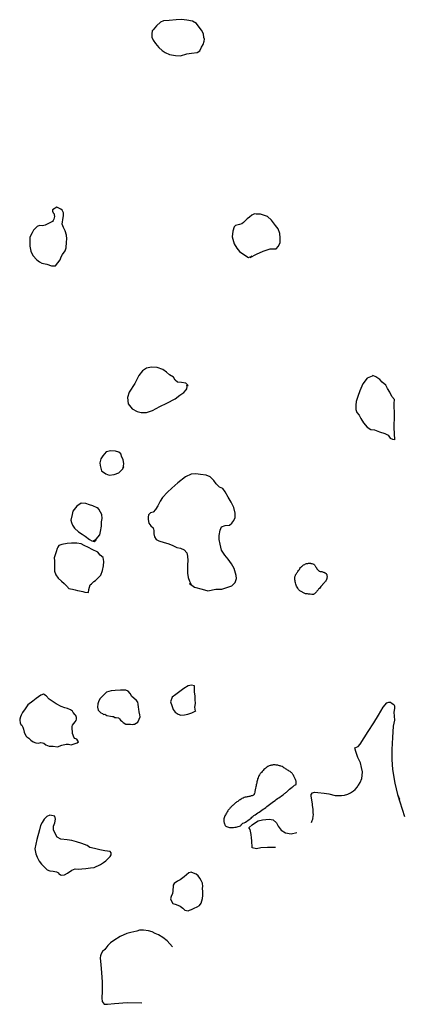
# Model space of a CAD drawing. Extents: x 246371 to 251368, y 864771 to 877566.
import ezdxf

# ---------------------------------------------------------------- set-up
doc = ezdxf.new("R2010")
doc.units = 0
doc.header["$LTSCALE"] = 800
doc.layers.add('WETLANDS', color=11, linetype='CONTINUOUS')

msp = doc.modelspace()

# ---------------------------------------------------------------- linework, layer by layer
at = {"layer": 'WETLANDS', "color": 0}
for points in [[(248771, 877314), (248764, 877333), (248758, 877380), (248734, 877431), (248704, 877467), (248668, 877516), (248615, 877545), (248541, 877559), (248475, 877566), (248405, 877564), (248311, 877557), (248238, 877549), (248202, 877534), (248147, 877487), (248104, 877435), (248094, 877422), (248089, 877381), (248089, 877337), (248105, 877301), (248134, 877258), (248178, 877206), (248220, 877165), (248261, 877141), (248316, 877113), (248395, 877102), (248461, 877098), (248542, 877122), (248604, 877129), (248675, 877140), (248712, 877160), (248733, 877208), (248753, 877244), (248768, 877286)], [(246836, 874365), (246896, 874445), (246908, 874485), (246927, 874514), (246960, 874561), (246975, 874600), (246979, 874675), (246983, 874718), (246980, 874766), (246962, 874823), (246942, 874866), (246923, 874910), (246937, 874993), (246940, 875018), (246939, 875054), (246921, 875092), (246905, 875103), (246854, 875131), (246796, 875095), (246799, 875079), (246808, 875054), (246818, 875044), (246821, 875029), (246824, 875006), (246816, 874975), (246807, 874955), (246796, 874942), (246764, 874925), (246701, 874896), (246666, 874889), (246627, 874890), (246597, 874880), (246550, 874830), (246535, 874798), (246504, 874738), (246503, 874694), (246503, 874622), (246518, 874556), (246542, 874500), (246592, 874445), (246628, 874418), (246660, 874401), (246723, 874389), (246783, 874369)], [(249365, 874476), (249449, 874519), (249534, 874556), (249623, 874589), (249705, 874590), (249734, 874624), (249753, 874671), (249756, 874730), (249750, 874786), (249727, 874847), (249696, 874892), (249643, 874959), (249590, 875007), (249498, 875038), (249444, 875040), (249420, 875043), (249385, 875024), (249357, 875001), (249327, 874976), (249296, 874948), (249277, 874930), (249256, 874914), (249228, 874905), (249173, 874892), (249156, 874875), (249142, 874819), (249133, 874743), (249158, 874654), (249190, 874596), (249225, 874554), (249282, 874516), (249342, 874477), (249387, 874492)], [(248560, 872814), (248529, 872844), (248474, 872852), (248423, 872857), (248389, 872882), (248369, 872919), (248316, 872952), (248279, 872984), (248229, 873021), (248156, 873047), (248085, 873049), (248018, 873037), (247965, 873003), (247919, 872942), (247868, 872836), (247795, 872724), (247772, 872658), (247780, 872574), (247832, 872510), (247896, 872476), (247951, 872460), (248019, 872462), (248098, 872489), (248192, 872537), (248283, 872583), (248392, 872639), (248453, 872686), (248503, 872720), (248532, 872757), (248542, 872769), (248546, 872800), (248541, 872818)], [(251246, 872107), (251238, 872268), (251240, 872421), (251238, 872580), (251241, 872631), (251204, 872671), (251180, 872725), (251151, 872773), (251129, 872816), (251080, 872857), (251048, 872892), (250996, 872925), (250958, 872940), (250949, 872935), (250886, 872909), (250827, 872835), (250792, 872744), (250765, 872671), (250742, 872605), (250738, 872555), (250736, 872501), (250750, 872459), (250783, 872426), (250805, 872382), (250837, 872327), (250887, 872271), (250931, 872242), (250982, 872234), (251046, 872210), (251113, 872188), (251156, 872168), (251185, 872129), (251214, 872115), (251241, 872110)], [(247717, 871742), (247724, 871792), (247714, 871849), (247699, 871880), (247684, 871922), (247658, 871945), (247615, 871960), (247555, 871963), (247493, 871952), (247450, 871899), (247426, 871858), (247411, 871808), (247416, 871771), (247436, 871702), (247492, 871662), (247532, 871647), (247598, 871655), (247657, 871677), (247709, 871731), (247719, 871755)], [(248577, 870240), (248642, 870190), (248741, 870164), (248815, 870142), (248918, 870166), (248999, 870167), (249127, 870208), (249128, 870207), (249170, 870254), (249187, 870302), (249182, 870343), (249159, 870433), (249122, 870496), (249078, 870555), (249034, 870608), (248993, 870672), (248975, 870751), (248964, 870811), (248962, 870861), (248975, 870932), (248994, 870975), (249042, 870991), (249096, 870996), (249127, 871025), (249153, 871059), (249172, 871096), (249169, 871151), (249151, 871228), (249120, 871298), (249081, 871363), (249041, 871432), (249008, 871473), (248968, 871492), (248923, 871534), (248894, 871578), (248846, 871625), (248793, 871646), (248718, 871657), (248661, 871665), (248597, 871659), (248525, 871623), (248424, 871546), (248346, 871478), (248290, 871425), (248225, 871356), (248198, 871309), (248165, 871249), (248136, 871199), (248105, 871164), (248072, 871158), (248045, 871130), (248040, 871100), (248041, 871069), (248048, 871024), (248074, 870990), (248103, 870961), (248113, 870929), (248113, 870886), (248121, 870847), (248145, 870811), (248178, 870793), (248246, 870772), (248295, 870759), (248351, 870735), (248413, 870707), (248462, 870696), (248508, 870675), (248541, 870639), (248553, 870596), (248554, 870537), (248549, 870480), (248551, 870414), (248553, 870372), (248559, 870316), (248576, 870270), (248602, 870216)], [(247330, 870793), (247365, 870815), (247411, 870871), (247422, 870915), (247432, 870986), (247433, 871039), (247441, 871085), (247437, 871135), (247422, 871166), (247400, 871204), (247384, 871227), (247376, 871224), (247323, 871247), (247277, 871263), (247229, 871280), (247169, 871282), (247115, 871245), (247063, 871179), (247053, 871136), (247037, 871064), (247042, 871031), (247057, 870996), (247085, 870956), (247134, 870909), (247184, 870882), (247222, 870854), (247279, 870809), (247308, 870795), (247339, 870783), (247363, 870803)], [(247263, 870122), (247270, 870161), (247286, 870221), (247305, 870235), (247334, 870266), (247358, 870277), (247392, 870311), (247425, 870349), (247448, 870409), (247460, 870469), (247464, 870524), (247454, 870575), (247416, 870609), (247388, 870644), (247313, 870681), (247266, 870706), (247209, 870733), (247168, 870755), (247115, 870761), (247046, 870763), (246989, 870760), (246920, 870747), (246881, 870731), (246866, 870712), (246858, 870695), (246845, 870651), (246821, 870572), (246822, 870533), (246822, 870476), (246823, 870437), (246824, 870414), (246824, 870401), (246839, 870353), (246872, 870307), (246914, 870268), (246948, 870237), (246993, 870194), (246995, 870187), (247011, 870174), (247031, 870168), (247058, 870164), (247092, 870155), (247122, 870150), (247150, 870144), (247193, 870137), (247217, 870126)], [(248654, 868581), (248647, 868634), (248653, 868679), (248651, 868730), (248650, 868779), (248644, 868827), (248642, 868884), (248641, 868909), (248603, 868916), (248558, 868907), (248503, 868876), (248450, 868837), (248399, 868798), (248352, 868760), (248330, 868703), (248346, 868653), (248363, 868600), (248393, 868568), (248432, 868543), (248464, 868530), (248511, 868534), (248557, 868539), (248608, 868558), (248661, 868583)], [(247136, 868182), (247128, 868194), (247112, 868216), (247087, 868226), (247076, 868242), (247067, 868266), (247059, 868289), (247056, 868321), (247054, 868340), (247054, 868382), (247057, 868398), (247074, 868421), (247092, 868441), (247103, 868459), (247109, 868477), (247111, 868497), (247110, 868496), (247104, 868509), (247099, 868522), (247093, 868532), (247067, 868562), (247056, 868578), (247033, 868598), (246991, 868614), (246957, 868623), (246908, 868641), (246843, 868677), (246793, 868709), (246756, 868738), (246715, 868778), (246681, 868802), (246645, 868788), (246587, 868743), (246540, 868711), (246476, 868664), (246443, 868610), (246408, 868563), (246391, 868526), (246382, 868506), (246372, 868477), (246371, 868464), (246378, 868430), (246387, 868408), (246399, 868397), (246412, 868373), (246420, 868348), (246430, 868305), (246437, 868287), (246454, 868254), (246466, 868246), (246488, 868229), (246514, 868201), (246546, 868181), (246582, 868170), (246620, 868163), (246643, 868171), (246668, 868167), (246684, 868162), (246709, 868143), (246755, 868126), (246805, 868123), (246863, 868118), (246917, 868136), (246974, 868150), (247005, 868151), (247040, 868144), (247093, 868160), (247117, 868168)], [(247907, 868436), (247925, 868474), (247935, 868506), (247934, 868534), (247925, 868572), (247919, 868605), (247915, 868634), (247911, 868670), (247904, 868699), (247888, 868719), (247853, 868748), (247830, 868772), (247806, 868809), (247780, 868838), (247749, 868853), (247682, 868852), (247613, 868850), (247558, 868842), (247499, 868827), (247465, 868791), (247417, 868743), (247401, 868716), (247388, 868677), (247383, 868632), (247390, 868592), (247426, 868559), (247448, 868549), (247462, 868538), (247476, 868539), (247502, 868525), (247550, 868513), (247575, 868512), (247591, 868509), (247606, 868497), (247624, 868496), (247654, 868492), (247669, 868481), (247679, 868465), (247696, 868452), (247717, 868432), (247749, 868412), (247779, 868411), (247783, 868413), (247809, 868411), (247833, 868407), (247848, 868410), (247864, 868413)], [(247545, 866758), (247478, 866767), (247412, 866777), (247341, 866796), (247282, 866810), (247248, 866833), (247179, 866859), (247110, 866882), (247049, 866900), (246987, 866909), (246904, 866918), (246859, 866942), (246835, 866981), (246812, 867040), (246810, 867084), (246827, 867130), (246837, 867178), (246829, 867215), (246805, 867221), (246764, 867227), (246725, 867212), (246691, 867178), (246662, 867131), (246643, 867093), (246627, 867039), (246593, 866914), (246566, 866793), (246581, 866724), (246596, 866681), (246624, 866629), (246656, 866592), (246695, 866553), (246729, 866520), (246762, 866504), (246805, 866499), (246850, 866492), (246866, 866484), (246872, 866478), (246883, 866463), (246898, 866456), (246909, 866447), (246952, 866451), (246991, 866475), (247048, 866515), (247093, 866533), (247136, 866527), (247178, 866532), (247230, 866535), (247289, 866542), (247337, 866547), (247366, 866561), (247394, 866575), (247421, 866588), (247458, 866612), (247490, 866637), (247524, 866671), (247548, 866693), (247559, 866715), (247559, 866739)], [(248728, 866087), (248745, 866147), (248750, 866183), (248751, 866230), (248746, 866278), (248749, 866301), (248744, 866346), (248727, 866381), (248712, 866409), (248690, 866440), (248664, 866460), (248631, 866476), (248600, 866487), (248569, 866479), (248538, 866452), (248506, 866425), (248455, 866388), (248421, 866371), (248380, 866341), (248366, 866319), (248363, 866293), (248362, 866261), (248360, 866241), (248355, 866209), (248338, 866173), (248332, 866143), (248337, 866119), (248360, 866081), (248403, 866067), (248455, 866048), (248492, 866020), (248516, 865992), (248558, 865985), (248578, 865993), (248602, 866001), (248637, 866018), (248677, 866036), (248709, 866054)]]:
    msp.add_lwpolyline(points, close=True, dxfattribs=at)
for points in [[(250204, 870475, 0.011671), (250226, 870443, 0.025621), (250227, 870440, 0.011668), (250233, 870431, 0.009646), (250241, 870420, 0.042791), (250253, 870406, 0.085301), (250261, 870400, 0.097617), (250275, 870397, -0.064661), (250295, 870393, -0.00389), (250314, 870388, -0.008701), (250322, 870385, -0.016997), (250330, 870381, -0.013792), (250340, 870377, -0.068752), (250351, 870370, -0.096242), (250356, 870362, -0.027818), (250358, 870358, -0.014068), (250360, 870350, -0.023611), (250365, 870331, -0.066073), (250365, 870324, -0.042071), (250364, 870320, -0.012217), (250360, 870304, -0.017468), (250351, 870279, -0.049901), (250347, 870271, -0.068508), (250335, 870257, 0.043585), (250315, 870236, 0.005245), (250304, 870222, -0.016275), (250300, 870217, -0.001305), (250294, 870210, -0.000413), (250274, 870187, -0.001824), (250254, 870165, 0.002697), (250241, 870150, 0.026919), (250237, 870144, -0.013442), (250228, 870132, -0.024333), (250220, 870123, -0.015043), (250206, 870109, -0.059832), (250191, 870099, -0.131464), (250183, 870097, -0.025105), (250166, 870098, 0.010517), (250124, 870102, 0.006194), (250094, 870103, -0.02115), (250086, 870104, -0.084345), (250082, 870105, -0.00981), (250051, 870122, -0.012696), (250020, 870140, -0.024343), (250005, 870150, -0.069388), (249992, 870163, -0.040807), (249975, 870190, -0.028068), (249963, 870218, -0.028124), (249954, 870247, -0.024677), (249948, 870273, -0.02668), (249946, 870297, -0.044517), (249947, 870325, -0.068504), (249952, 870342, -0.034439), (249961, 870359, -0.016216), (249984, 870395, -0.009705), (250004, 870423, -0.012426), (250021, 870445, -0.046946), (250047, 870470, -0.051964), (250074, 870488, -0.039234), (250098, 870498, -0.068722), (250113, 870501, -0.007748), (250132, 870502, -0.010581), (250146, 870502, -0.001909), (250148, 870502, -0.001101), (250153, 870501, -0.064094), (250168, 870499, -0.043708), (250190, 870490, -0.092353), (250195, 870486, -0.04679), (250204, 870475)], [(249962, 867629, 0.032178), (249963, 867662, 0.058198), (249958, 867679, 0.008291), (249946, 867708, 0.012603), (249937, 867727, 0.021297), (249915, 867766, 0.06728), (249905, 867777, 0.03279), (249894, 867787, 0.009783), (249852, 867815, 0.005271), (249815, 867838, 0.008741), (249793, 867852, 0.041613), (249764, 867865, 0.032664), (249724, 867877, 0.035472), (249704, 867880, 0.026222), (249676, 867881, 0.05673), (249633, 867875, 0.061452), (249596, 867861, 0.026311), (249571, 867845, 0.03613), (249554, 867831, 0.019954), (249533, 867810, 0.017869), (249511, 867785, 0.021649), (249486, 867751, 0.036781), (249474, 867729, 0.026835), (249462, 867700, 0.032768), (249456, 867675, 0.002425), (249450, 867645, -0.003188), (249445, 867623, -0.000337), (249440, 867597, -0.000219), (249432, 867559, -0.004947), (249427, 867539, -0.003538), (249421, 867512, -0.063556), (249415, 867497, -0.095836), (249409, 867489, -0.090141), (249401, 867485, -0.019024), (249359, 867472, -0.032522), (249314, 867463, 0.053977), (249287, 867457, 0.043677), (249258, 867443, 0.025662), (249212, 867414, 0.009398), (249176, 867387, 0.013265), (249151, 867366, 0.017756), (249121, 867339, 0.019036), (249096, 867312, 0.027976), (249080, 867292, 0.016206), (249056, 867254, 0.034867), (249033, 867207, 0.066803), (249025, 867180, 0.021367), (249024, 867164, 0.030563), (249024, 867153, 0.019264), (249025, 867143, 0.011768), (249028, 867127, 0.042937), (249034, 867109, 0.050124), (249041, 867095, 0.099652), (249050, 867086, 0.059366), (249069, 867076, 0.052177), (249096, 867069, 0.045604), (249128, 867067, 0.024139), (249149, 867068, 0.014348), (249184, 867074, 0.04856), (249238, 867089, 0.19316), (249249, 867099, 0.035484), (249250, 867101, -0.046136), (249250, 867102, -0.179635), (249272, 867123, 0.070587), (249337, 867160, 0.007249), (249389, 867202, -0.014981), (249414, 867222, -0.015902), (249481, 867268, 0.015069), (249551, 867317, 0.006302), (249616, 867366, -0.005712), (249688, 867421, -0.011116), (249754, 867467, 0.012371), (249813, 867510, 0.024348), (249845, 867536, -0.011609), (249909, 867592, -0.020857), (249924, 867603, -0.008313), (249962, 867629)]]:
    msp.add_lwpolyline(points, format="xyb", dxfattribs=at)
for points in [[(250161, 867135), (250172, 867157), (250183, 867184), (250181, 867184), (250187, 867239), (250185, 867258), (250184, 867305), (250175, 867352), (250174, 867373), (250169, 867403), (250160, 867448), (250158, 867479), (250157, 867497), (250175, 867517), (250202, 867526), (250245, 867524), (250327, 867513), (250388, 867504), (250471, 867483), (250551, 867485), (250590, 867487), (250634, 867500), (250668, 867520), (250708, 867544), (250731, 867564), (250760, 867598), (250767, 867619), (250774, 867620), (250796, 867653), (250817, 867707), (250821, 867744), (250823, 867793), (250812, 867846), (250799, 867907), (250766, 867976), (250738, 868055), (250727, 868105), (250769, 868121), (250794, 868150), (250794, 868150), (250897, 868315), (250972, 868429), (251031, 868529), (251091, 868633), (251141, 868688), (251166, 868698), (251190, 868698), (251210, 868678), (251230, 868668), (251240, 868648), (251240, 868613), (251230, 868569), (251240, 868464), (251225, 868385), (251215, 868236), (251205, 868082), (251205, 867952), (251215, 867823), (251245, 867644), (251280, 867495), (251305, 867436)], [(251280, 867495), (251368, 867212)], [(249694, 866807), (249661, 866809), (249590, 866809), (249503, 866805), (249447, 866789), (249392, 866802), (249392, 866823), (249392, 866843), (249388, 866862), (249386, 866893), (249384, 866935), (249378, 866978), (249365, 867044), (249353, 867060), (249351, 867069), (249391, 867102), (249435, 867133), (249471, 867154), (249524, 867167), (249610, 867175), (249663, 867168), (249709, 867128), (249730, 867084), (249766, 867033), (249825, 866997), (249896, 866984), (249972, 867002)], [(248356, 865517), (248285, 865595), (248231, 865640), (248176, 865672), (248132, 865690), (248090, 865711), (248044, 865725), (247981, 865734), (247928, 865735), (247893, 865722), (247814, 865703), (247761, 865692), (247676, 865651), (247592, 865599), (247549, 865570), (247523, 865545), (247514, 865533), (247504, 865517), (247478, 865484), (247448, 865455), (247429, 865428), (247421, 865402), (247417, 865373), (247425, 865282), (247433, 865182), (247441, 865058), (247441, 864940), (247437, 864852), (247441, 864807), (247454, 864788), (247470, 864771), (247511, 864771), (247602, 864780), (247766, 864794), (247958, 864789)]]:
    msp.add_lwpolyline(points, dxfattribs=at)

doc.saveas('drawing.dxf')
